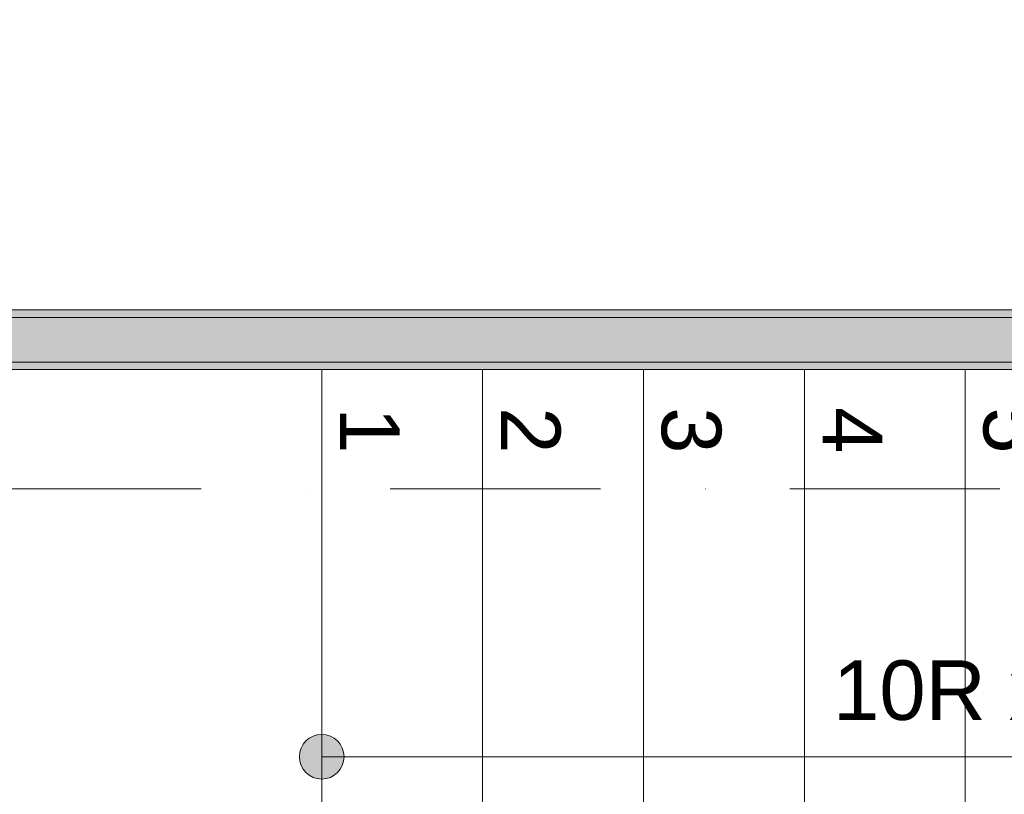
# Model space of a CAD drawing. Header units: millimetres. Extents: x -14761 to 157739, y -22400 to 107990.
# Tile 221 of 256: x 103263 to 104916, y 53487 to 54787. Entities that reach past the tile are written whole.
import ezdxf

# ---------------------------------------------------------------- set-up
doc = ezdxf.new("R2010")
doc.units = ezdxf.units.MM
doc.header["$MEASUREMENT"] = 0
doc.linetypes.add('Штриховая', pattern=[564.444447, 282.222223, -282.222223])
doc.linetypes.add('Штрихпунктирная', pattern=[670.277762, 352.777767, -176.388884, 0, -141.111112])
for name, color, linetype in [('Конструктив - Лестницы в бассейны', 7, 'Continuous'), ('Конструктив - стены бассейнов жб нов', 7, 'Continuous'), ('Элемент Модели - Зона', 7, 'Continuous'), ('Элемент Модели - Оси', 7, 'Continuous')]:
    doc.layers.add(name, color=color, linetype=linetype)
doc.styles.add('СГЕНЕРИР_СТИЛЬ_1', font='txt')

msp = doc.modelspace()

# ---------------------------------------------------------------- hatches: boundary and pattern name
at = {"layer": 'Конструктив - Лестницы в бассейны', "linetype": 'Continuous', "lineweight": 0, "true_color": 0xffffff}
msp.add_hatch(color=7, dxfattribs=at).paths.add_polyline_path([(103770, 53587.5, 1), (103770, 53512.5, 1)])
at = {"layer": 'Конструктив - стены бассейнов жб нов', "linetype": 'Continuous', "lineweight": 0, "true_color": 0x000000}
for points in [[(106200, 54300), (99300, 54300), (99300.6, 54287.5), (106200, 54287.5)], [(99304.4, 54212.5), (106200, 54212.5), (106200, 54287.5), (99300.6, 54287.5)], [(99305, 54200), (106200, 54200), (106200, 54212.5), (99305, 54212.5)]]:
    msp.add_hatch(color=18, dxfattribs=at).paths.add_polyline_path(points)

# ---------------------------------------------------------------- linework, layer by layer
at = {"layer": 'Конструктив - Лестницы в бассейны', "color": 7, "linetype": 'Continuous', "lineweight": 15}
for p, q in [((103770, 52900), (103770, 54200)), ((103770, 54200), (106200, 54200)), ((103770, 52900), (103770, 54200)), ((103770, 54200), (104040, 54200)), ((104040, 54200), (104040, 52900)), ((104040, 52900), (104040, 54200)), ((104040, 54200), (104310, 54200)), ((104310, 54200), (104310, 52900)), ((104310, 52900), (104310, 54200)), ((104310, 54200), (104580, 54200)), ((104580, 54200), (104580, 52900)), ((104580, 52900), (104580, 54200)), ((104580, 54200), (104850, 54200)), ((104850, 54200), (104850, 52900)), ((104850, 52900), (104850, 54200)), ((104850, 54200), (105120, 54200)), ((103770, 53550), (104040, 53550)), ((104040, 53550), (105930, 53550))]:
    msp.add_line(p, q, dxfattribs=at)
at = {"layer": 'Конструктив - Лестницы в бассейны', "color": 7, "linetype": 'Continuous', "lineweight": 15, "flags": 128}
msp.add_lwpolyline([(103770, 53587.5, -1), (103770, 53512.5, -1)], format="xyb", close=True, dxfattribs=at)
at = {"layer": 'Конструктив - стены бассейнов жб нов', "color": 251, "linetype": 'Continuous', "lineweight": 20, "true_color": 0x575757}
for p, q in [((106200, 54287.5), (99300.6, 54287.5)), ((99304.4, 54212.5), (106200, 54212.5))]:
    msp.add_line(p, q, dxfattribs=at)
at = {"layer": 'Конструктив - стены бассейнов жб нов', "color": 251, "linetype": 'Continuous', "lineweight": 20, "true_color": 0x575757, "flags": 128}
for points in [[(106200, 54300), (99300, 54300)], [(99305, 54200), (106200, 54200)]]:
    msp.add_lwpolyline(points, dxfattribs=at)
at = {"layer": 'Элемент Модели - Зона', "color": 7, "linetype": 'Штриховая', "lineweight": 15, "flags": 128}
for points in [[(95900, 63600), (95900, 54212.5), (124800, 54212.5), (124800, 58701.5), (126248.5, 60150), (130530, 60150), (130530, 71750), (95900, 71750)], [(36150, 44957.4), (36110, 44957.4), (36110, 36320), (41880.3, 36320), (41880.3, 39141.6), (45142.5, 42405.1), (45156.7, 42391), (45156.7, 42420), (63300, 42420), (63300, 42400), (77399.7, 42400), (77399.7, 42420), (114081.4, 42420), (117316.7, 39176.5), (117320.1, 38841.9), (117320.1, 36305), (117360, 36305), (117360, 34300), (117120, 34300), (117120, 35700), (116700, 35700), (116700, 36100), (108300, 36100), (108300, 35700), (107700, 35700), (107700, 36100), (99320, 36100), (99320, 26970), (107700, 26970), (107700, 27650), (108300, 27650), (108300, 26460), (112380, 26460), (112380, 27370), (112500, 27370), (112500, 21180.1), (117120, 21180.1), (117120, 26250), (116650, 26250), (116650, 27750), (117120, 27750), (117120, 32800), (117360, 32800), (117360, 20150.1), (117120, 20150.1), (117120, 20940.1), (99320, 20940.1), (99320, 14650.1), (117120, 14650.1), (117120, 17700.1), (116700.1, 17700.1), (116700.1, 18325.6), (117120, 18325.6), (117120, 18650.1), (117360, 18650.1), (117360, 18320.1), (120850, 18320.1), (120850, 37205.1), (120238.9, 37205.1), (120238.9, 45000), (125700, 45000), (125700, 45300), (126300, 45300), (126300, 45000), (141025, 45000), (141025, 45100), (140125, 45100), (140125, 47500), (132700, 47500), (132700, 53680), (130530, 53680), (130530, 54300), (129182.9, 54300), (126300, 54300), (126300, 53700), (125700, 53700), (125700, 54212.5), (124799.8, 54212.5), (117300, 54212.5), (117300, 53700), (116700, 53700), (116700, 54212.5), (108300, 54212.5), (108300, 53700), (107700, 53700), (107700, 54212.5), (99300, 54212.5), (99300, 53700), (98700, 53700), (98700, 54212.5), (90650, 54212.5), (90650, 53700), (90050, 53700), (89950, 53700), (89950, 48632.8), (77450.1, 48632.8), (77450.1, 53800), (77450.1, 61690), (77460.1, 61690), (77460.1, 67850), (74720, 67850), (74720, 59730), (73964.5, 59730), (73964.5, 54212), (72300.1, 54212), (72300.1, 53700), (71700.1, 53700), (71700.1, 54212), (63300, 54212), (63300, 53700), (62700, 53700), (62700, 54212), (61025, 54212), (61025, 46500), (61025, 45000), (54300, 45000), (54300, 44700), (53700, 44700), (53700, 45000), (45300, 45000), (45300, 44700), (44700, 44700), (44700, 45000), (36750, 45000), (36750, 44700), (36150, 44700)]]:
    msp.add_lwpolyline(points, close=True, dxfattribs=at)
at = {"layer": 'Элемент Модели - Оси', "color": 7, "linetype": 'Штрихпунктирная', "lineweight": 15}
msp.add_line((-12760.6, 54000), (155650, 54000), dxfattribs=at)

# ---------------------------------------------------------------- texts
at = {"layer": 'Конструктив - Лестницы в бассейны', "color": 161, "lineweight": 20, "true_color": 0x78aaff, "insert": (104985, 53582.6), "char_height": 100, "attachment_point": 8, "style": 'СГЕНЕРИР_СТИЛЬ_1'}
msp.add_mtext('\\A1;{\\pqc;\\pt0,7100;\\fArial|b0|i0|c204|p38;10R x \\fArial|b0|i0|c204|p38;150\\fArial|b0|i0|c204|p38;\\A1{\\H.66x;\\S^  ;}\\fArial|b0|i0|c204|p38;\\fArial|b0|i0|c204|p38;\\fArial|b0|i0|c204|p38;\\fArial|b0|i0|c204|p38;\\A1{\\H.66x;\\S^  ;}\\fArial|b0|i0|c204|p38;\\fArial|b0|i0|c204|p38;\\fArial|b0|i0|c204|p38;\\fArial|b0|i0|c204|p38;\\A1{\\H.66x;\\S^  ;}\\fArial|b0|i0|c204|p38;}', dxfattribs=at)
at = {"layer": 'Конструктив - Лестницы в бассейны', "color": 161, "lineweight": 20, "true_color": 0x78aaff, "char_height": 100, "attachment_point": 6, "rotation": 270, "style": 'СГЕНЕРИР_СТИЛЬ_1'}
for s, insert in [('\\A1;{\\pqr;\\fArial|b0|i0|c204|p38;1}', (103850.7, 54059.1)), ('\\A1;{\\pqr;\\fArial|b0|i0|c204|p38;2}', (104120.7, 54059.1)), ('\\A1;{\\pqr;\\fArial|b0|i0|c204|p38;3}', (104389.9, 54059.1)), ('\\A1;{\\pqr;\\fArial|b0|i0|c204|p38;4}', (104660.7, 54059.1)), ('\\A1;{\\pqr;\\fArial|b0|i0|c204|p38;5}', (104929.9, 54059.1))]:
    msp.add_mtext(s, dxfattribs=dict(at, insert=insert))

doc.saveas('drawing.dxf')
